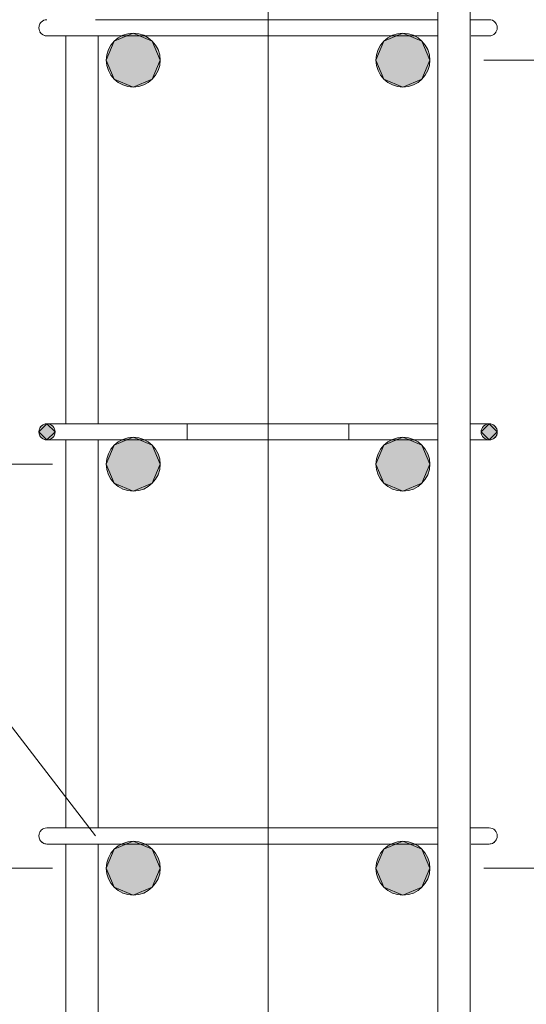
# Model space of a CAD drawing. Header units: millimetres. Extents: x -2150 to 10247, y -118926 to 7424.
# Tile 25 of 30: x 6134 to 6322, y 100 to 466. Entities that reach past the tile are written whole.
import ezdxf

# ---------------------------------------------------------------- set-up
doc = ezdxf.new("R2010")
doc.units = ezdxf.units.MM
for name, pattern in [('ADSK_Линия разреза', [500, 0, -250, 0, -250]), ('ADSK_Линия сетки', [625, 500, -62.5, 0, -62.5]), ('ADSK_Пунктирная_п5', [125, 0, -125])]:
    doc.linetypes.add(name, pattern=pattern)
for name, color, linetype, lineweight in [('A-____-____-DIMS', 211, 'Continuous', 9), ('A-____-____-DIMS-20', 211, 'Continuous', 9), ('G-____-____-SYMB', 111, 'ADSK_Пунктирная_п5', 20), ('S-GRID-____-OTLN', 1, 'Continuous', 9), ('S-RBAR-____-IDEN', 171, 'Continuous', 20), ('S-RBAR-____-MCUT', 171, 'Continuous', 20), ('S-RBAR-____-OTLN', 171, 'Continuous', 100)]:
    doc.layers.add(name, color=color, linetype=linetype, lineweight=lineweight)
doc.styles.add('GOST Common_I_6', font='GOST_Common Italic.ttf', dxfattribs={"width": 0.8, "height": 50})
doc.dimstyles.new('ADSK_Для_арматуры_Основной_2_5_мм_шаг_кол-во_Стрелки_точный_2', dxfattribs={"dimscale": 304.8, "dimtxt": 0.164979, "dimasz": 0.19685, "dimexe": 0.098425, "dimexo": 0.000322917, "dimgap": 0.026247, "dimtad": 1, "dimdec": 0, "dimlfac": 304.8, "dimdsep": 46, "dimtxsty": 'GOST Common_I_6', "dimsah": 1, "dimcen": 0.09, "dimdle": 0.098425, "dimazin": 0, "dimtfac": 1, "dimtdec": 4, "dimtix": 1, "dimtmove": 0, "dimatfit": 3, "dimfxl": 1, "dimtvp": 1, "dimtfill": 1, "dimtolj": 1, "dimtzin": 0, "dimarcsym": 2})
doc.dimstyles.new('ADSK_Округление_5мм__Узкий__3', dxfattribs={"dimscale": 304.8, "dimtxt": 0.164979, "dimasz": 0.11811, "dimexe": 0.098425, "dimexo": 0.000215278, "dimgap": 0.026247, "dimtad": 1, "dimdec": 0, "dimlfac": 304.8, "dimrnd": 5, "dimdsep": 46, "dimtxsty": 'GOST Common_I_6', "dimblk1": 'OBLIQUE', "dimblk2": 'OBLIQUE', "dimsah": 1, "dimcen": 0.09, "dimdle": 0.098425, "dimazin": 0, "dimtfac": 1, "dimtdec": 4, "dimtix": 1, "dimtmove": 0, "dimatfit": 3, "dimfxl": 1, "dimtvp": 1, "dimtfill": 1, "dimtolj": 1, "dimtzin": 0, "dimlwd": 20, "dimlwe": 20, "dimarcsym": 2})

# ---------------------------------------------------------------- blocks, each defined once
blk = doc.blocks.new('DIMBLOCK37-КЖ1_ПЭ_ВЭ1_Армирование_Пилоны_Пм-1_5')
at = {"layer": 'A-____-____-DIMS-20', "lineweight": 40}
for points in [[(5938.66, 601), (5930.76, 541), (5946.56, 541)], [(5938.66, 301), (5946.56, 361), (5930.76, 361)]]:
    blk.add_hatch(color=256, dxfattribs=at).paths.add_polyline_path(points)
at = {"layer": 'A-____-____-DIMS-20'}
for p, q in [((5938.66, 631), (5938.66, 271)), ((5938.66, 601), (5908.66, 601)), ((5938.66, 601), (6146, 601)), ((5938.66, 301), (5908.66, 301)), ((5938.66, 301), (6146, 301))]:
    blk.add_line(p, q, dxfattribs=at)
at = {"layer": 'A-____-____-DIMS-20', "lineweight": 40}
for p, q in [((5938.66, 601), (5930.76, 541)), ((5946.56, 541), (5938.66, 601)), ((5930.76, 541), (5946.56, 541)), ((5946.56, 361), (5930.76, 361)), ((5930.76, 361), (5938.66, 301)), ((5938.66, 301), (5946.56, 361))]:
    blk.add_line(p, q, dxfattribs=at)
at = {"layer": 'A-____-____-DIMS-20', "color": 0, "insert": (5865.32, 408.81), "char_height": 50, "width": 101.2533, "attachment_point": 1, "rotation": 90, "line_spacing_factor": 1.022761, "style": 'GOST Common_I_6', "bg_fill": 3, "box_fill_scale": 1.25, "bg_fill_color": 256, "bg_fill_true_color": 13158600, "bg_fill_transparency": 0}
blk.add_mtext('300', dxfattribs=at)
blk = doc.blocks.new('DIMBLOCK38-КЖ1_ПЭ_ВЭ1_Армирование_Пилоны_Пм-1_5')
at = {"layer": 'A-____-____-DIMS-20', "lineweight": 40}
for points in [[(6525.16, 451), (6517.26, 391), (6533.06, 391)], [(6525.16, 151), (6533.06, 211), (6517.26, 211)]]:
    blk.add_hatch(color=256, dxfattribs=at).paths.add_polyline_path(points)
at = {"layer": 'A-____-____-DIMS-20'}
for p, q in [((6525.16, 481), (6525.16, 121)), ((6525.16, 451), (6306, 451)), ((6525.16, 451), (6555.16, 451)), ((6525.16, 151), (6306, 151)), ((6525.16, 151), (6555.16, 151))]:
    blk.add_line(p, q, dxfattribs=at)
at = {"layer": 'A-____-____-DIMS-20', "lineweight": 40}
for p, q in [((6525.16, 451), (6517.26, 391)), ((6533.06, 391), (6525.16, 451)), ((6517.26, 391), (6533.06, 391)), ((6533.06, 211), (6517.26, 211)), ((6517.26, 211), (6525.16, 151)), ((6525.16, 151), (6533.06, 211))]:
    blk.add_line(p, q, dxfattribs=at)
at = {"layer": 'A-____-____-DIMS-20', "color": 0, "insert": (6451.81, 258.81), "char_height": 50, "width": 101.2533, "attachment_point": 1, "rotation": 90, "line_spacing_factor": 1.022761, "style": 'GOST Common_I_6', "bg_fill": 3, "box_fill_scale": 1.25, "bg_fill_color": 256, "bg_fill_true_color": 13158600, "bg_fill_transparency": 0}
blk.add_mtext('300', dxfattribs=at)
blk = doc.blocks.new('DIMBLOCK46-КЖ1_ПЭ_ВЭ1_Армирование_Пилоны_Пм-1_5')
at = {"layer": 'A-____-____-DIMS-20', "lineweight": 40}
for p, q in [((5938.66, 151), (5920.66, 169)), ((5938.66, 151), (5956.66, 133)), ((5938.66, 0), (5920.66, 18)), ((5938.66, 0), (5956.66, -18))]:
    blk.add_line(p, q, dxfattribs=at)
at = {"layer": 'A-____-____-DIMS-20', "lineweight": 20}
for p, q in [((5938.66, 151), (5908.66, 151)), ((5938.66, 0), (5938.66, 151)), ((5938.66, 151), (6146, 151)), ((5938.66, 0), (5908.66, 0)), ((5938.66, 0), (6145, 0))]:
    blk.add_line(p, q, dxfattribs=at)
at = {"layer": 'A-____-____-DIMS-20', "color": 0, "lineweight": 20, "insert": (5865.32, 37.15), "char_height": 50, "width": 92.0485, "attachment_point": 1, "rotation": 90, "line_spacing_factor": 1.022761, "style": 'GOST Common_I_6', "bg_fill": 3, "box_fill_scale": 1.25, "bg_fill_color": 256, "bg_fill_true_color": 13158600, "bg_fill_transparency": 0}
blk.add_mtext('150', dxfattribs=at)
blk = doc.blocks.new('_Oblique')
at = {"color": 0, "linetype": 'ByBlock', "lineweight": -2}
blk.add_line((-0.5, -0.5), (0.5, 0.5), dxfattribs=at)
blk = doc.blocks.new('DIMBLOCK47-КЖ1_ПЭ_ВЭ1_Армирование_Пилоны_Пм-1_5')
at = {"layer": 'A-____-____-DIMS-20', "lineweight": 40}
for p, q in [((5938.66, 301), (5920.66, 319)), ((5938.66, 301), (5956.66, 283)), ((5938.66, 151), (5920.66, 169)), ((5938.66, 151), (5956.66, 133))]:
    blk.add_line(p, q, dxfattribs=at)
at = {"layer": 'A-____-____-DIMS-20', "lineweight": 20}
for p, q in [((5938.66, 301), (5908.66, 301)), ((5938.66, 151), (5938.66, 301)), ((5938.66, 301), (6146, 301)), ((5938.66, 151), (5908.66, 151)), ((5938.66, 151), (6146, 151))]:
    blk.add_line(p, q, dxfattribs=at)
at = {"layer": 'A-____-____-DIMS-20', "color": 0, "lineweight": 20, "insert": (5865.32, 187.65), "char_height": 50, "width": 92.0485, "attachment_point": 1, "rotation": 90, "line_spacing_factor": 1.022761, "style": 'GOST Common_I_6', "bg_fill": 3, "box_fill_scale": 1.25, "bg_fill_color": 256, "bg_fill_true_color": 13158600, "bg_fill_transparency": 0}
blk.add_mtext('150', dxfattribs=at)
blk = doc.blocks.new('DIMBLOCK48-КЖ1_ПЭ_ВЭ1_Армирование_Пилоны_Пм-1_5')
at = {"layer": 'A-____-____-DIMS-20', "lineweight": 40}
for p, q in [((5938.66, 601), (5920.66, 619)), ((5938.66, 601), (5956.66, 583)), ((5938.66, 301), (5920.66, 319)), ((5938.66, 301), (5956.66, 283))]:
    blk.add_line(p, q, dxfattribs=at)
at = {"layer": 'A-____-____-DIMS-20', "lineweight": 20}
for p, q in [((5938.66, 601), (5908.66, 601)), ((5938.66, 301), (5938.66, 601)), ((5938.66, 601), (6146, 601)), ((5938.66, 301), (5908.66, 301)), ((5938.66, 301), (6146, 301))]:
    blk.add_line(p, q, dxfattribs=at)
at = {"layer": 'A-____-____-DIMS-20', "color": 0, "lineweight": 20, "insert": (5865.32, 408.81), "char_height": 50, "width": 101.2533, "attachment_point": 1, "rotation": 90, "line_spacing_factor": 1.022761, "style": 'GOST Common_I_6', "bg_fill": 3, "box_fill_scale": 1.25, "bg_fill_color": 256, "bg_fill_true_color": 13158600, "bg_fill_transparency": 0}
blk.add_mtext('300', dxfattribs=at)
blk = doc.blocks.new('DIMBLOCK56-КЖ1_ПЭ_ВЭ1_Армирование_Пилоны_Пм-1_5')
at = {"layer": 'A-____-____-DIMS-20', "lineweight": 40}
for p, q in [((6525.16, 151), (6507.16, 169)), ((6525.16, 151), (6543.16, 133)), ((6525.16, 0), (6507.16, 18)), ((6525.16, 0), (6543.16, -18))]:
    blk.add_line(p, q, dxfattribs=at)
at = {"layer": 'A-____-____-DIMS-20', "lineweight": 20}
for p, q in [((6525.16, 151), (6306, 151)), ((6525.16, 0), (6525.16, 151)), ((6525.16, 151), (6555.16, 151)), ((6525.16, 0), (6307, 0)), ((6525.16, 0), (6555.16, 0))]:
    blk.add_line(p, q, dxfattribs=at)
at = {"layer": 'A-____-____-DIMS-20', "color": 0, "lineweight": 20, "insert": (6451.81, 37.15), "char_height": 50, "width": 92.0485, "attachment_point": 1, "rotation": 90, "line_spacing_factor": 1.022761, "style": 'GOST Common_I_6', "bg_fill": 3, "box_fill_scale": 1.25, "bg_fill_color": 256, "bg_fill_true_color": 13158600, "bg_fill_transparency": 0}
blk.add_mtext('150', dxfattribs=at)
blk = doc.blocks.new('DIMBLOCK57-КЖ1_ПЭ_ВЭ1_Армирование_Пилоны_Пм-1_5')
at = {"layer": 'A-____-____-DIMS-20', "lineweight": 40}
for p, q in [((6525.16, 451), (6507.16, 469)), ((6525.16, 451), (6543.16, 433)), ((6525.16, 151), (6507.16, 169)), ((6525.16, 151), (6543.16, 133))]:
    blk.add_line(p, q, dxfattribs=at)
at = {"layer": 'A-____-____-DIMS-20', "lineweight": 20}
for p, q in [((6525.16, 451), (6306, 451)), ((6525.16, 151), (6525.16, 451)), ((6525.16, 451), (6555.16, 451)), ((6525.16, 151), (6306, 151)), ((6525.16, 151), (6555.16, 151))]:
    blk.add_line(p, q, dxfattribs=at)
at = {"layer": 'A-____-____-DIMS-20', "color": 0, "lineweight": 20, "insert": (6451.81, 258.81), "char_height": 50, "width": 101.2533, "attachment_point": 1, "rotation": 90, "line_spacing_factor": 1.022761, "style": 'GOST Common_I_6', "bg_fill": 3, "box_fill_scale": 1.25, "bg_fill_color": 256, "bg_fill_true_color": 13158600, "bg_fill_transparency": 0}
blk.add_mtext('300', dxfattribs=at)
blk = doc.blocks.new('DIMBLOCK58-КЖ1_ПЭ_ВЭ1_Армирование_Пилоны_Пм-1_5')
at = {"layer": 'A-____-____-DIMS-20', "lineweight": 40}
for p, q in [((6525.16, 601), (6507.16, 619)), ((6525.16, 601), (6543.16, 583)), ((6525.16, 451), (6507.16, 469)), ((6525.16, 451), (6543.16, 433))]:
    blk.add_line(p, q, dxfattribs=at)
at = {"layer": 'A-____-____-DIMS-20', "lineweight": 20}
for p, q in [((6525.16, 601), (6306, 601)), ((6525.16, 451), (6525.16, 601)), ((6525.16, 601), (6555.16, 601)), ((6525.16, 451), (6306, 451)), ((6525.16, 451), (6555.16, 451))]:
    blk.add_line(p, q, dxfattribs=at)
at = {"layer": 'A-____-____-DIMS-20', "color": 0, "lineweight": 20, "insert": (6451.81, 487.65), "char_height": 50, "width": 92.0485, "attachment_point": 1, "rotation": 90, "line_spacing_factor": 1.022761, "style": 'GOST Common_I_6', "bg_fill": 3, "box_fill_scale": 1.25, "bg_fill_color": 256, "bg_fill_true_color": 13158600, "bg_fill_transparency": 0}
blk.add_mtext('150', dxfattribs=at)

msp = doc.modelspace()

# ---------------------------------------------------------------- hatches: boundary and pattern name
at = {"layer": 'S-RBAR-____-MCUT'}
h = msp.add_hatch(color=256, dxfattribs=at)
edge = h.paths.add_edge_path()
edge.add_arc((6176.0004, 450.9997), 10, 0, 360)
for points in [[(6176.0004, 440.9997), (6183.0714, 443.9286), (6186.0004, 450.9997), (6183.0714, 458.0707), (6176.0004, 460.9997), (6168.9293, 458.0707), (6166.0004, 450.9997), (6168.9293, 443.9286)], [(6276.0004, 440.9997), (6283.0714, 443.9286), (6286.0004, 450.9997), (6283.0714, 458.0707), (6276.0004, 460.9997), (6268.9293, 458.0707), (6266.0004, 450.9997), (6268.9293, 443.9286)], [(6144.0113, 309.9997), (6147.0113, 312.9997), (6144.0113, 315.9997), (6141.0113, 312.9997), (6143.8322, 310.1787)], [(6307.9895, 309.9997), (6310.9895, 312.9997), (6307.9895, 315.9997), (6304.9895, 312.9997), (6307.8104, 310.1787)], [(6176.0004, 290.9997), (6183.0714, 293.9286), (6186.0004, 300.9997), (6183.0714, 308.0707), (6176.0004, 310.9997), (6168.9293, 308.0707), (6166.0004, 300.9997), (6168.9293, 293.9286)], [(6276.0004, 290.9997), (6283.0714, 293.9286), (6286.0004, 300.9997), (6283.0714, 308.0707), (6276.0004, 310.9997), (6268.9293, 308.0707), (6266.0004, 300.9997), (6268.9293, 293.9286)], [(6176.0004, 140.9997), (6183.0714, 143.9286), (6186.0004, 150.9997), (6183.0714, 158.0707), (6176.0004, 160.9997), (6168.9293, 158.0707), (6166.0004, 150.9997), (6168.9293, 143.9286)], [(6276.0004, 140.9997), (6283.0714, 143.9286), (6286.0004, 150.9997), (6283.0714, 158.0707), (6276.0004, 160.9997), (6268.9293, 158.0707), (6266.0004, 150.9997), (6268.9293, 143.9286)]]:
    msp.add_hatch(color=256, dxfattribs=at).paths.add_polyline_path(points)
h = msp.add_hatch(color=256, dxfattribs=at)
edge = h.paths.add_edge_path()
edge.add_arc((6276.0004, 450.9997), 10, 0, 360)
h = msp.add_hatch(color=256, dxfattribs=at)
edge = h.paths.add_edge_path()
edge.add_arc((6144.0113, 312.9997), 3, 0, 360)
h = msp.add_hatch(color=256, dxfattribs=at)
edge = h.paths.add_edge_path()
edge.add_arc((6307.9895, 312.9997), 3, 0, 360)
h = msp.add_hatch(color=256, dxfattribs=at)
edge = h.paths.add_edge_path()
edge.add_arc((6176.0004, 300.9997), 10, 0, 360)
h = msp.add_hatch(color=256, dxfattribs=at)
edge = h.paths.add_edge_path()
edge.add_arc((6276.0004, 300.9997), 10, 0, 360)
h = msp.add_hatch(color=256, dxfattribs=at)
edge = h.paths.add_edge_path()
edge.add_arc((6176.0004, 150.9997), 10, 0, 360)
h = msp.add_hatch(color=256, dxfattribs=at)
edge = h.paths.add_edge_path()
edge.add_arc((6276.0004, 150.9997), 10, 0, 360)

# ---------------------------------------------------------------- linework, layer by layer
at = {"layer": 'G-____-____-SYMB', "linetype": 'ADSK_Линия разреза'}
msp.add_line((7123.066, 432.5864), (5391.9975, 432.5864), dxfattribs=at)
at = {"layer": 'S-GRID-____-OTLN', "linetype": 'ADSK_Линия сетки'}
msp.add_line((6226.0004, 1210.9158), (6226.0004, -690.5054), dxfattribs=at)
at = {"layer": 'S-RBAR-____-MCUT'}
for p, q in [((6176.0004, 460.9997), (6168.9293, 458.0707)), ((6183.0714, 458.0707), (6176.0004, 460.9997)), ((6276.0004, 460.9997), (6268.9293, 458.0707)), ((6283.0714, 458.0707), (6276.0004, 460.9997)), ((6168.9293, 458.0707), (6166.0004, 450.9997)), ((6186.0004, 450.9997), (6183.0714, 458.0707)), ((6268.9293, 458.0707), (6266.0004, 450.9997)), ((6286.0004, 450.9997), (6283.0714, 458.0707)), ((6166.0004, 450.9997), (6168.9293, 443.9286)), ((6183.0714, 443.9286), (6186.0004, 450.9997)), ((6266.0004, 450.9997), (6268.9293, 443.9286)), ((6283.0714, 443.9286), (6286.0004, 450.9997)), ((6168.9293, 443.9286), (6176.0004, 440.9997)), ((6176.0004, 440.9997), (6183.0714, 443.9286)), ((6268.9293, 443.9286), (6276.0004, 440.9997)), ((6276.0004, 440.9997), (6283.0714, 443.9286)), ((6144.0113, 315.9997), (6141.0113, 312.9997)), ((6162.0004, 315.9997), (6144.0113, 315.9997)), ((6147.0113, 312.9997), (6144.0113, 315.9997)), ((6307.9895, 315.9997), (6301.1282, 315.9997)), ((6307.9895, 315.9997), (6304.9895, 312.9997)), ((6310.9895, 312.9997), (6307.9895, 315.9997)), ((6141.0113, 312.9997), (6143.8322, 310.1787)), ((6144.0113, 309.9997), (6147.0113, 312.9997)), ((6176.0004, 310.9997), (6168.9293, 308.0707)), ((6183.0714, 308.0707), (6176.0004, 310.9997)), ((6276.0004, 310.9997), (6268.9293, 308.0707)), ((6283.0714, 308.0707), (6276.0004, 310.9997)), ((6304.9895, 312.9997), (6307.8104, 310.1787)), ((6307.9895, 309.9997), (6310.9895, 312.9997)), ((6143.8322, 310.1787), (6144.0113, 309.9997)), ((6162.0004, 309.9997), (6144.0113, 309.9997)), ((6168.9293, 308.0707), (6166.0004, 300.9997)), ((6186.0004, 300.9997), (6183.0714, 308.0707)), ((6268.9293, 308.0707), (6266.0004, 300.9997)), ((6286.0004, 300.9997), (6283.0714, 308.0707)), ((6307.9895, 309.9997), (6301.1282, 309.9997)), ((6307.8104, 310.1787), (6307.9895, 309.9997)), ((6166.0004, 300.9997), (6168.9293, 293.9286)), ((6183.0714, 293.9286), (6186.0004, 300.9997)), ((6266.0004, 300.9997), (6268.9293, 293.9286)), ((6283.0714, 293.9286), (6286.0004, 300.9997)), ((6168.9293, 293.9286), (6176.0004, 290.9997)), ((6176.0004, 290.9997), (6183.0714, 293.9286)), ((6268.9293, 293.9286), (6276.0004, 290.9997)), ((6276.0004, 290.9997), (6283.0714, 293.9286)), ((6176.0004, 160.9997), (6168.9293, 158.0707)), ((6183.0714, 158.0707), (6176.0004, 160.9997)), ((6276.0004, 160.9997), (6268.9293, 158.0707)), ((6283.0714, 158.0707), (6276.0004, 160.9997)), ((6168.9293, 158.0707), (6166.0004, 150.9997)), ((6186.0004, 150.9997), (6183.0714, 158.0707)), ((6268.9293, 158.0707), (6266.0004, 150.9997)), ((6286.0004, 150.9997), (6283.0714, 158.0707)), ((6166.0004, 150.9997), (6168.9293, 143.9286)), ((6183.0714, 143.9286), (6186.0004, 150.9997)), ((6266.0004, 150.9997), (6268.9293, 143.9286)), ((6283.0714, 143.9286), (6286.0004, 150.9997)), ((6168.9293, 143.9286), (6176.0004, 140.9997)), ((6176.0004, 140.9997), (6183.0714, 143.9286)), ((6268.9293, 143.9286), (6276.0004, 140.9997)), ((6276.0004, 140.9997), (6283.0714, 143.9286))]:
    msp.add_line(p, q, dxfattribs=at)
for centre, radius in [((6176.0004, 450.9997), 10), ((6276.0004, 450.9997), 10), ((6144.0113, 312.9997), 3), ((6307.9895, 312.9997), 3), ((6176.0004, 300.9997), 10), ((6276.0004, 300.9997), 10), ((6176.0004, 150.9997), 10), ((6276.0004, 150.9997), 10)]:
    msp.add_circle(centre, radius, dxfattribs=at)
at = {"layer": 'S-RBAR-____-OTLN', "lineweight": 20}
for p, q in [((6288.9816, 934.0911), (6288.9816, -181.9089)), ((6300.9816, 934.0911), (6300.9816, -181.9089)), ((6161.9931, 465.9997), (6288.9816, 465.9997)), ((6307.9931, 465.9997), (6301.1487, 465.9997)), ((6161.9931, 459.9997), (6143.9931, 459.9997)), ((6150.9816, 315.9997), (6150.9816, 459.9997)), ((6161.9931, 459.9997), (6288.9816, 459.9997)), ((6162.9816, 315.9997), (6162.9816, 459.9997)), ((6307.9931, 459.9997), (6301.3342, 459.9997)), ((6196.0004, 315.9997), (6162.0004, 315.9997)), ((6196.0004, 315.9997), (6196.0004, 309.9997)), ((6196.0004, 315.9997), (6256.0004, 315.9997)), ((6288.9816, 315.9997), (6256.0004, 315.9997)), ((6256.0004, 315.9997), (6256.0004, 309.9997)), ((6150.9816, 165.9997), (6150.9816, 309.9997)), ((6196.0004, 309.9997), (6162.0004, 309.9997)), ((6162.9816, 165.9997), (6162.9816, 309.9997)), ((6196.0004, 309.9997), (6256.0004, 309.9997)), ((6288.9816, 309.9997), (6256.0004, 309.9997)), ((6161.9931, 165.9997), (6143.9931, 165.9997)), ((6161.9931, 165.9997), (6288.9816, 165.9997)), ((6307.9931, 165.9997), (6301.1487, 165.9997)), ((6161.9931, 159.9997), (6143.9931, 159.9997)), ((6150.9816, 15.9997), (6150.9816, 159.9997)), ((6161.9931, 159.9997), (6288.9816, 159.9997)), ((6162.9816, 15.9997), (6162.9816, 159.9997)), ((6307.9931, 159.9997), (6301.3342, 159.9997))]:
    msp.add_line(p, q, dxfattribs=at)
for centre, start, end in [((6143.9931, 462.9997), 90, 270), ((6143.9931, 462.9997), 90, 270), ((6143.9931, 462.9997), 120, 150), ((6143.9931, 462.9997), 120, 150), ((6143.9931, 462.9997), 120, 150), ((6143.9931, 462.9997), 120, 150), ((6143.9931, 462.9997), 120, 150), ((6143.9931, 462.9997), 120, 150), ((6143.9931, 462.9997), 120, 150), ((6143.9931, 462.9997), 120, 150), ((6143.9931, 462.9997), 120, 150), ((6143.9931, 462.9997), 120, 150), ((6143.9931, 462.9997), 120, 150), ((6143.9931, 462.9997), 120, 150), ((6143.9931, 462.9997), 120, 150), ((6143.9931, 462.9997), 120, 150), ((6143.9931, 462.9997), 120, 150), ((6143.9931, 462.9997), 120, 150), ((6143.9931, 462.9997), 120, 150), ((6143.9931, 462.9997), 120, 150), ((6143.9931, 462.9997), 120, 150), ((6143.9931, 462.9997), 120, 150), ((6143.9931, 462.9997), 120, 150), ((6143.9931, 462.9997), 120, 150), ((6143.9931, 462.9997), 120, 150), ((6143.9931, 462.9997), 120, 150), ((6143.9931, 462.9997), 120, 150), ((6143.9931, 462.9997), 120, 150), ((6143.9931, 462.9997), 120, 150), ((6143.9931, 462.9997), 120, 150), ((6307.9931, 462.9997), 270, 90), ((6307.9931, 462.9997), 270, 90), ((6307.9931, 462.9997), 30, 58.264414), ((6307.9931, 462.9997), 30, 58.264414), ((6307.9931, 462.9997), 30, 58.264414), ((6307.9931, 462.9997), 30, 58.264414), ((6307.9931, 462.9997), 30, 58.264414), ((6307.9931, 462.9997), 30, 58.264414), ((6307.9931, 462.9997), 30, 58.264414), ((6307.9931, 462.9997), 30, 58.264414), ((6307.9931, 462.9997), 30, 58.264414), ((6307.9931, 462.9997), 30, 58.264414), ((6307.9931, 462.9997), 30, 58.264414), ((6307.9931, 462.9997), 30, 58.264414), ((6307.9931, 462.9997), 30, 58.264414), ((6307.9931, 462.9997), 30, 58.264414), ((6307.9931, 462.9997), 30, 58.264414), ((6307.9931, 462.9997), 30, 58.264414), ((6307.9931, 462.9997), 30, 58.264414), ((6307.9931, 462.9997), 30, 58.264414), ((6307.9931, 462.9997), 30, 58.264414), ((6307.9931, 462.9997), 30, 58.264414), ((6307.9931, 462.9997), 30, 58.264414), ((6307.9931, 462.9997), 30, 58.264414), ((6307.9931, 462.9997), 30, 58.264414), ((6307.9931, 462.9997), 30, 58.264414), ((6307.9931, 462.9997), 30, 58.264414), ((6307.9931, 462.9997), 30, 58.264414), ((6307.9931, 462.9997), 30, 58.264414), ((6307.9931, 462.9997), 30, 58.264414), ((6143.9931, 462.9997), 210, 240), ((6143.9931, 462.9997), 210, 240), ((6143.9931, 462.9997), 210, 240), ((6143.9931, 462.9997), 210, 240), ((6143.9931, 462.9997), 210, 240), ((6143.9931, 462.9997), 210, 240), ((6143.9931, 462.9997), 210, 240), ((6143.9931, 462.9997), 210, 240), ((6143.9931, 462.9997), 210, 240), ((6143.9931, 462.9997), 210, 240), ((6143.9931, 462.9997), 210, 240), ((6143.9931, 462.9997), 210, 240), ((6143.9931, 462.9997), 210, 240), ((6143.9931, 462.9997), 210, 240), ((6143.9931, 462.9997), 210, 240), ((6143.9931, 462.9997), 210, 240), ((6143.9931, 462.9997), 210, 240), ((6143.9931, 462.9997), 210, 240), ((6143.9931, 462.9997), 210, 240), ((6143.9931, 462.9997), 210, 240), ((6143.9931, 462.9997), 210, 240), ((6143.9931, 462.9997), 210, 240), ((6143.9931, 462.9997), 210, 240), ((6143.9931, 462.9997), 210, 240), ((6143.9931, 462.9997), 210, 240), ((6143.9931, 462.9997), 210, 240), ((6143.9931, 462.9997), 210, 240), ((6143.9931, 462.9997), 210, 240), ((6307.9931, 462.9997), 301.735586, 330), ((6307.9931, 462.9997), 301.735586, 330), ((6307.9931, 462.9997), 301.735586, 330), ((6307.9931, 462.9997), 301.735586, 330), ((6307.9931, 462.9997), 301.735586, 330), ((6307.9931, 462.9997), 301.735586, 330), ((6307.9931, 462.9997), 301.735586, 330), ((6307.9931, 462.9997), 301.735586, 330), ((6307.9931, 462.9997), 301.735586, 330), ((6307.9931, 462.9997), 301.735586, 330), ((6307.9931, 462.9997), 301.735586, 330), ((6307.9931, 462.9997), 301.735586, 330), ((6307.9931, 462.9997), 301.735586, 330), ((6307.9931, 462.9997), 301.735586, 330), ((6307.9931, 462.9997), 301.735586, 330), ((6307.9931, 462.9997), 301.735586, 330), ((6307.9931, 462.9997), 301.735586, 330), ((6307.9931, 462.9997), 301.735586, 330), ((6307.9931, 462.9997), 301.735586, 330), ((6307.9931, 462.9997), 301.735586, 330), ((6307.9931, 462.9997), 301.735586, 330), ((6307.9931, 462.9997), 301.735586, 330), ((6307.9931, 462.9997), 301.735586, 330), ((6307.9931, 462.9997), 301.735586, 330), ((6307.9931, 462.9997), 301.735586, 330), ((6307.9931, 462.9997), 301.735586, 330), ((6307.9931, 462.9997), 301.735586, 330), ((6307.9931, 462.9997), 301.735586, 330), ((6143.9931, 462.9997), 255, 270), ((6143.9931, 462.9997), 255, 270), ((6143.9931, 462.9997), 255, 270), ((6143.9931, 462.9997), 255, 270), ((6143.9931, 462.9997), 255, 270), ((6143.9931, 462.9997), 255, 270), ((6143.9931, 462.9997), 255, 270), ((6143.9931, 462.9997), 255, 270), ((6143.9931, 462.9997), 255, 270), ((6143.9931, 462.9997), 255, 270), ((6143.9931, 462.9997), 255, 270), ((6143.9931, 462.9997), 255, 270), ((6143.9931, 462.9997), 255, 270), ((6143.9931, 462.9997), 255, 270), ((6143.9931, 462.9997), 255, 270), ((6143.9931, 462.9997), 255, 270), ((6143.9931, 462.9997), 255, 270), ((6143.9931, 462.9997), 255, 270), ((6143.9931, 462.9997), 255, 270), ((6143.9931, 462.9997), 255, 270), ((6143.9931, 462.9997), 255, 270), ((6143.9931, 462.9997), 255, 270), ((6143.9931, 462.9997), 255, 270), ((6143.9931, 462.9997), 255, 270), ((6143.9931, 462.9997), 255, 270), ((6143.9931, 462.9997), 255, 270), ((6143.9931, 462.9997), 255, 270), ((6143.9931, 462.9997), 255, 270), ((6307.9931, 462.9997), 270, 285), ((6307.9931, 462.9997), 270, 285), ((6307.9931, 462.9997), 270, 285), ((6307.9931, 462.9997), 270, 285), ((6307.9931, 462.9997), 270, 285), ((6307.9931, 462.9997), 270, 285), ((6307.9931, 462.9997), 270, 285), ((6307.9931, 462.9997), 270, 285), ((6307.9931, 462.9997), 270, 285), ((6307.9931, 462.9997), 270, 285), ((6307.9931, 462.9997), 270, 285), ((6307.9931, 462.9997), 270, 285), ((6307.9931, 462.9997), 270, 285), ((6307.9931, 462.9997), 270, 285), ((6307.9931, 462.9997), 270, 285), ((6307.9931, 462.9997), 270, 285), ((6307.9931, 462.9997), 270, 285), ((6307.9931, 462.9997), 270, 285), ((6307.9931, 462.9997), 270, 285), ((6307.9931, 462.9997), 270, 285), ((6307.9931, 462.9997), 270, 285), ((6307.9931, 462.9997), 270, 285), ((6307.9931, 462.9997), 270, 285), ((6307.9931, 462.9997), 270, 285), ((6307.9931, 462.9997), 270, 285), ((6307.9931, 462.9997), 270, 285), ((6307.9931, 462.9997), 270, 285), ((6307.9931, 462.9997), 270, 285), ((6144.0004, 312.9997), 90, 270), ((6144.0004, 312.9997), 90, 270), ((6144.0004, 312.9997), 120, 150), ((6144.0004, 312.9997), 120, 150), ((6144.0004, 312.9997), 120, 150), ((6144.0004, 312.9997), 120, 150), ((6144.0004, 312.9997), 120, 150), ((6144.0004, 312.9997), 120, 150), ((6144.0004, 312.9997), 120, 150), ((6144.0004, 312.9997), 120, 150), ((6144.0004, 312.9997), 120, 150), ((6144.0004, 312.9997), 120, 150), ((6144.0004, 312.9997), 120, 150), ((6144.0004, 312.9997), 120, 150), ((6144.0004, 312.9997), 120, 150), ((6144.0004, 312.9997), 120, 150), ((6144.0004, 312.9997), 120, 150), ((6144.0004, 312.9997), 120, 150), ((6144.0004, 312.9997), 120, 150), ((6144.0004, 312.9997), 120, 150), ((6144.0004, 312.9997), 120, 150), ((6144.0004, 312.9997), 120, 150), ((6144.0004, 312.9997), 120, 150), ((6144.0004, 312.9997), 120, 150), ((6144.0004, 312.9997), 120, 150), ((6144.0004, 312.9997), 120, 150), ((6144.0004, 312.9997), 120, 150), ((6144.0004, 312.9997), 120, 150), ((6308.0004, 312.9997), 270, 90), ((6308.0004, 312.9997), 270, 90), ((6308.0004, 312.9997), 30, 60), ((6308.0004, 312.9997), 30, 60), ((6308.0004, 312.9997), 30, 60), ((6308.0004, 312.9997), 30, 60), ((6308.0004, 312.9997), 30, 60), ((6308.0004, 312.9997), 30, 60), ((6308.0004, 312.9997), 30, 60), ((6308.0004, 312.9997), 30, 60), ((6308.0004, 312.9997), 30, 60), ((6308.0004, 312.9997), 30, 60), ((6308.0004, 312.9997), 30, 60), ((6308.0004, 312.9997), 30, 60), ((6308.0004, 312.9997), 30, 60), ((6308.0004, 312.9997), 30, 60), ((6308.0004, 312.9997), 30, 60), ((6308.0004, 312.9997), 30, 60), ((6308.0004, 312.9997), 30, 60), ((6308.0004, 312.9997), 30, 60), ((6308.0004, 312.9997), 30, 60), ((6308.0004, 312.9997), 30, 60), ((6308.0004, 312.9997), 30, 60), ((6308.0004, 312.9997), 30, 60), ((6308.0004, 312.9997), 30, 60), ((6308.0004, 312.9997), 30, 60), ((6308.0004, 312.9997), 30, 60), ((6308.0004, 312.9997), 30, 60), ((6144.0004, 312.9997), 210, 240), ((6144.0004, 312.9997), 210, 240), ((6144.0004, 312.9997), 210, 240), ((6144.0004, 312.9997), 210, 240), ((6144.0004, 312.9997), 210, 240), ((6144.0004, 312.9997), 210, 240), ((6144.0004, 312.9997), 210, 240), ((6144.0004, 312.9997), 210, 240), ((6144.0004, 312.9997), 210, 240), ((6144.0004, 312.9997), 210, 240), ((6144.0004, 312.9997), 210, 240), ((6144.0004, 312.9997), 210, 240), ((6144.0004, 312.9997), 210, 240), ((6144.0004, 312.9997), 210, 240), ((6144.0004, 312.9997), 210, 240), ((6144.0004, 312.9997), 210, 240), ((6144.0004, 312.9997), 210, 240), ((6144.0004, 312.9997), 210, 240), ((6144.0004, 312.9997), 210, 240), ((6144.0004, 312.9997), 210, 240), ((6144.0004, 312.9997), 210, 240), ((6144.0004, 312.9997), 210, 240), ((6144.0004, 312.9997), 210, 240), ((6144.0004, 312.9997), 210, 240), ((6144.0004, 312.9997), 210, 240), ((6144.0004, 312.9997), 210, 240), ((6308.0004, 312.9997), 301.561042, 330), ((6308.0004, 312.9997), 301.561042, 330), ((6308.0004, 312.9997), 301.561042, 330), ((6308.0004, 312.9997), 301.561042, 330), ((6308.0004, 312.9997), 301.561042, 330), ((6308.0004, 312.9997), 301.561042, 330), ((6308.0004, 312.9997), 301.561042, 330), ((6308.0004, 312.9997), 301.561042, 330), ((6308.0004, 312.9997), 301.561042, 330), ((6308.0004, 312.9997), 301.561042, 330), ((6308.0004, 312.9997), 301.561042, 330), ((6308.0004, 312.9997), 301.561042, 330), ((6308.0004, 312.9997), 301.561042, 330), ((6308.0004, 312.9997), 301.561042, 330), ((6308.0004, 312.9997), 301.561042, 330), ((6308.0004, 312.9997), 301.561042, 330), ((6308.0004, 312.9997), 301.561042, 330), ((6308.0004, 312.9997), 301.561042, 330), ((6308.0004, 312.9997), 301.561042, 330), ((6308.0004, 312.9997), 301.561042, 330), ((6308.0004, 312.9997), 301.561042, 330), ((6308.0004, 312.9997), 301.561042, 330), ((6308.0004, 312.9997), 301.561042, 330), ((6308.0004, 312.9997), 301.561042, 330), ((6308.0004, 312.9997), 301.561042, 330), ((6308.0004, 312.9997), 301.561042, 330), ((6144.0004, 312.9997), 255, 270), ((6144.0004, 312.9997), 255, 270), ((6144.0004, 312.9997), 255, 270), ((6144.0004, 312.9997), 255, 270), ((6144.0004, 312.9997), 255, 270), ((6144.0004, 312.9997), 255, 270), ((6144.0004, 312.9997), 255, 270), ((6144.0004, 312.9997), 255, 270), ((6144.0004, 312.9997), 255, 270), ((6144.0004, 312.9997), 255, 270), ((6144.0004, 312.9997), 255, 270), ((6144.0004, 312.9997), 255, 270), ((6144.0004, 312.9997), 255, 270), ((6144.0004, 312.9997), 255, 270), ((6144.0004, 312.9997), 255, 270), ((6144.0004, 312.9997), 255, 270), ((6144.0004, 312.9997), 255, 270), ((6144.0004, 312.9997), 255, 270), ((6144.0004, 312.9997), 255, 270), ((6144.0004, 312.9997), 255, 270), ((6144.0004, 312.9997), 255, 270), ((6144.0004, 312.9997), 255, 270), ((6144.0004, 312.9997), 255, 270), ((6144.0004, 312.9997), 255, 270), ((6144.0004, 312.9997), 255, 270), ((6144.0004, 312.9997), 255, 270), ((6308.0004, 312.9997), 270, 285), ((6308.0004, 312.9997), 270, 285), ((6308.0004, 312.9997), 270, 285), ((6308.0004, 312.9997), 270, 285), ((6308.0004, 312.9997), 270, 285), ((6308.0004, 312.9997), 270, 285), ((6308.0004, 312.9997), 270, 285), ((6308.0004, 312.9997), 270, 285), ((6308.0004, 312.9997), 270, 285), ((6308.0004, 312.9997), 270, 285), ((6308.0004, 312.9997), 270, 285), ((6308.0004, 312.9997), 270, 285), ((6308.0004, 312.9997), 270, 285), ((6308.0004, 312.9997), 270, 285), ((6308.0004, 312.9997), 270, 285), ((6308.0004, 312.9997), 270, 285), ((6308.0004, 312.9997), 270, 285), ((6308.0004, 312.9997), 270, 285), ((6308.0004, 312.9997), 270, 285), ((6308.0004, 312.9997), 270, 285), ((6308.0004, 312.9997), 270, 285), ((6308.0004, 312.9997), 270, 285), ((6308.0004, 312.9997), 270, 285), ((6308.0004, 312.9997), 270, 285), ((6308.0004, 312.9997), 270, 285), ((6308.0004, 312.9997), 270, 285), ((6143.9931, 162.9997), 90, 270), ((6143.9931, 162.9997), 90, 270), ((6143.9931, 162.9997), 120, 150), ((6143.9931, 162.9997), 120, 150), ((6143.9931, 162.9997), 120, 150), ((6143.9931, 162.9997), 120, 150), ((6143.9931, 162.9997), 120, 150), ((6143.9931, 162.9997), 120, 150), ((6143.9931, 162.9997), 120, 150), ((6143.9931, 162.9997), 120, 150), ((6143.9931, 162.9997), 120, 150), ((6143.9931, 162.9997), 120, 150), ((6143.9931, 162.9997), 120, 150), ((6143.9931, 162.9997), 120, 150), ((6143.9931, 162.9997), 120, 150), ((6143.9931, 162.9997), 120, 150), ((6143.9931, 162.9997), 120, 150), ((6143.9931, 162.9997), 120, 150), ((6143.9931, 162.9997), 120, 150), ((6143.9931, 162.9997), 120, 150), ((6143.9931, 162.9997), 120, 150), ((6143.9931, 162.9997), 120, 150), ((6143.9931, 162.9997), 120, 150), ((6143.9931, 162.9997), 120, 150), ((6143.9931, 162.9997), 120, 150), ((6143.9931, 162.9997), 120, 150), ((6143.9931, 162.9997), 120, 150), ((6143.9931, 162.9997), 120, 150), ((6143.9931, 162.9997), 120, 150), ((6143.9931, 162.9997), 120, 150), ((6307.9931, 162.9997), 270, 90), ((6307.9931, 162.9997), 270, 90), ((6307.9931, 162.9997), 30, 58.264414), ((6307.9931, 162.9997), 30, 58.264414), ((6307.9931, 162.9997), 30, 58.264414), ((6307.9931, 162.9997), 30, 58.264414), ((6307.9931, 162.9997), 30, 58.264414), ((6307.9931, 162.9997), 30, 58.264414), ((6307.9931, 162.9997), 30, 58.264414), ((6307.9931, 162.9997), 30, 58.264414), ((6307.9931, 162.9997), 30, 58.264414), ((6307.9931, 162.9997), 30, 58.264414), ((6307.9931, 162.9997), 30, 58.264414), ((6307.9931, 162.9997), 30, 58.264414), ((6307.9931, 162.9997), 30, 58.264414), ((6307.9931, 162.9997), 30, 58.264414), ((6307.9931, 162.9997), 30, 58.264414), ((6307.9931, 162.9997), 30, 58.264414), ((6307.9931, 162.9997), 30, 58.264414), ((6307.9931, 162.9997), 30, 58.264414), ((6307.9931, 162.9997), 30, 58.264414), ((6307.9931, 162.9997), 30, 58.264414), ((6307.9931, 162.9997), 30, 58.264414), ((6307.9931, 162.9997), 30, 58.264414), ((6307.9931, 162.9997), 30, 58.264414), ((6307.9931, 162.9997), 30, 58.264414), ((6307.9931, 162.9997), 30, 58.264414), ((6307.9931, 162.9997), 30, 58.264414), ((6307.9931, 162.9997), 30, 58.264414), ((6307.9931, 162.9997), 30, 58.264414), ((6143.9931, 162.9997), 210, 240), ((6143.9931, 162.9997), 210, 240), ((6143.9931, 162.9997), 210, 240), ((6143.9931, 162.9997), 210, 240), ((6143.9931, 162.9997), 210, 240), ((6143.9931, 162.9997), 210, 240), ((6143.9931, 162.9997), 210, 240), ((6143.9931, 162.9997), 210, 240), ((6143.9931, 162.9997), 210, 240), ((6143.9931, 162.9997), 210, 240), ((6143.9931, 162.9997), 210, 240), ((6143.9931, 162.9997), 210, 240), ((6143.9931, 162.9997), 210, 240), ((6143.9931, 162.9997), 210, 240), ((6143.9931, 162.9997), 210, 240), ((6143.9931, 162.9997), 210, 240), ((6143.9931, 162.9997), 210, 240), ((6143.9931, 162.9997), 210, 240), ((6143.9931, 162.9997), 210, 240), ((6143.9931, 162.9997), 210, 240), ((6143.9931, 162.9997), 210, 240), ((6143.9931, 162.9997), 210, 240), ((6143.9931, 162.9997), 210, 240), ((6143.9931, 162.9997), 210, 240), ((6143.9931, 162.9997), 210, 240), ((6143.9931, 162.9997), 210, 240), ((6143.9931, 162.9997), 210, 240), ((6143.9931, 162.9997), 210, 240), ((6307.9931, 162.9997), 300, 330), ((6307.9931, 162.9997), 300, 330), ((6307.9931, 162.9997), 300, 330), ((6307.9931, 162.9997), 300, 330), ((6307.9931, 162.9997), 300, 330), ((6307.9931, 162.9997), 300, 330), ((6307.9931, 162.9997), 300, 330), ((6307.9931, 162.9997), 300, 330), ((6307.9931, 162.9997), 300, 330), ((6307.9931, 162.9997), 300, 330), ((6307.9931, 162.9997), 300, 330), ((6307.9931, 162.9997), 300, 330), ((6307.9931, 162.9997), 300, 330), ((6307.9931, 162.9997), 300, 330), ((6307.9931, 162.9997), 300, 330), ((6307.9931, 162.9997), 300, 330), ((6307.9931, 162.9997), 300, 330), ((6307.9931, 162.9997), 300, 330), ((6307.9931, 162.9997), 300, 330), ((6307.9931, 162.9997), 300, 330), ((6307.9931, 162.9997), 300, 330), ((6307.9931, 162.9997), 300, 330), ((6307.9931, 162.9997), 300, 330), ((6307.9931, 162.9997), 300, 330), ((6307.9931, 162.9997), 300, 330), ((6307.9931, 162.9997), 300, 330), ((6307.9931, 162.9997), 300, 330), ((6307.9931, 162.9997), 300, 330), ((6143.9931, 162.9997), 255, 270), ((6143.9931, 162.9997), 255, 270), ((6143.9931, 162.9997), 255, 270), ((6143.9931, 162.9997), 255, 270), ((6143.9931, 162.9997), 255, 270), ((6143.9931, 162.9997), 255, 270), ((6143.9931, 162.9997), 255, 270), ((6143.9931, 162.9997), 255, 270), ((6143.9931, 162.9997), 255, 270), ((6143.9931, 162.9997), 255, 270), ((6143.9931, 162.9997), 255, 270), ((6143.9931, 162.9997), 255, 270), ((6143.9931, 162.9997), 255, 270), ((6143.9931, 162.9997), 255, 270), ((6143.9931, 162.9997), 255, 270), ((6143.9931, 162.9997), 255, 270), ((6143.9931, 162.9997), 255, 270), ((6143.9931, 162.9997), 255, 270), ((6143.9931, 162.9997), 255, 270), ((6143.9931, 162.9997), 255, 270), ((6143.9931, 162.9997), 255, 270), ((6143.9931, 162.9997), 255, 270), ((6143.9931, 162.9997), 255, 270), ((6143.9931, 162.9997), 255, 270), ((6143.9931, 162.9997), 255, 270), ((6143.9931, 162.9997), 255, 270), ((6143.9931, 162.9997), 255, 270), ((6143.9931, 162.9997), 255, 270), ((6307.9931, 162.9997), 270, 285), ((6307.9931, 162.9997), 270, 285), ((6307.9931, 162.9997), 270, 285), ((6307.9931, 162.9997), 270, 285), ((6307.9931, 162.9997), 270, 285), ((6307.9931, 162.9997), 270, 285), ((6307.9931, 162.9997), 270, 285), ((6307.9931, 162.9997), 270, 285), ((6307.9931, 162.9997), 270, 285), ((6307.9931, 162.9997), 270, 285), ((6307.9931, 162.9997), 270, 285), ((6307.9931, 162.9997), 270, 285), ((6307.9931, 162.9997), 270, 285), ((6307.9931, 162.9997), 270, 285), ((6307.9931, 162.9997), 270, 285), ((6307.9931, 162.9997), 270, 285), ((6307.9931, 162.9997), 270, 285), ((6307.9931, 162.9997), 270, 285), ((6307.9931, 162.9997), 270, 285), ((6307.9931, 162.9997), 270, 285), ((6307.9931, 162.9997), 270, 285), ((6307.9931, 162.9997), 270, 285), ((6307.9931, 162.9997), 270, 285), ((6307.9931, 162.9997), 270, 285), ((6307.9931, 162.9997), 270, 285), ((6307.9931, 162.9997), 270, 285), ((6307.9931, 162.9997), 270, 285), ((6307.9931, 162.9997), 270, 285)]:
    msp.add_arc(centre, 3, start, end, dxfattribs=at)

# ---------------------------------------------------------------- next in the draw order: dimensions: what is measured, and where the dimension line sits
at = {"layer": 'A-____-____-DIMS'}
for base, p1, p2, picture, middle in [((5938.6602, 300.9997), (6176.0004, 600.9997), (6176.0004, 300.9997), 'DIMBLOCK37-КЖ1_ПЭ_ВЭ1_Армирование_Пилоны_Пм-1_5', (5905.6602, 450.9997)), ((6525.1561, 150.9997), (6276.0004, 450.9997), (6276.0004, 150.9997), 'DIMBLOCK38-КЖ1_ПЭ_ВЭ1_Армирование_Пилоны_Пм-1_5', (6492.1561, 300.9997))]:
    dim = msp.add_linear_dim(base=base, p1=p1, p2=p2, angle=90, dimstyle='ADSK_Для_арматуры_Основной_2_5_мм_шаг_кол-во_Стрелки_точный_2', override={"dimpost": '<>', "dimfxl": 300}, dxfattribs=at)
    dim.commit()
    dim.dimension.update_dxf_attribs({"geometry": picture, "text_midpoint": middle})
at = {"layer": 'A-____-____-DIMS', "lineweight": 20}
dim = msp.add_linear_dim(base=(5938.6602, 150.9997), p1=(6165.0004, -0.0003), p2=(6166.0004, 150.9997), angle=90, dimstyle='ADSK_Округление_5мм__Узкий__3', override={"dimpost": '<>', "dimfxl": 151.003311}, dxfattribs=at)
dim.commit()
dim.dimension.update_dxf_attribs({"geometry": 'DIMBLOCK46-КЖ1_ПЭ_ВЭ1_Армирование_Пилоны_Пм-1_5', "text_midpoint": (5905.6602, 75.4997)})

# ---------------------------------------------------------------- next in the draw order: dimensions: what is measured, and where the dimension line sits
for base, p1, p2, override, picture, middle in [((5938.6602, 300.9997), (6166.0004, 150.9997), (6166.0004, 300.9997), {"dimpost": '<>', "dimfxl": 150}, 'DIMBLOCK47-КЖ1_ПЭ_ВЭ1_Армирование_Пилоны_Пм-1_5', (5905.3383, 225.9997)), ((6525.1561, 150.9997), (6287.0004, -0.0003), (6286.0004, 150.9997), {"dimpost": '<>', "dimfxl": 151.003311}, 'DIMBLOCK56-КЖ1_ПЭ_ВЭ1_Армирование_Пилоны_Пм-1_5', (6492.1561, 75.4997))]:
    dim = msp.add_linear_dim(base=base, p1=p1, p2=p2, angle=90, dimstyle='ADSK_Округление_5мм__Узкий__3', override=override, dxfattribs=at)
    dim.commit()
    dim.dimension.update_dxf_attribs({"geometry": picture, "text_midpoint": middle})

# ---------------------------------------------------------------- next in the draw order: dimensions: what is measured, and where the dimension line sits
for base, p1, p2, picture, middle in [((5938.6602, 600.9997), (6166.0004, 300.9997), (6166.0004, 600.9997), 'DIMBLOCK48-КЖ1_ПЭ_ВЭ1_Армирование_Пилоны_Пм-1_5', (5905.6602, 450.9997)), ((6525.1561, 450.9997), (6286.0004, 150.9997), (6286.0004, 450.9997), 'DIMBLOCK57-КЖ1_ПЭ_ВЭ1_Армирование_Пилоны_Пм-1_5', (6492.1561, 300.9997))]:
    dim = msp.add_linear_dim(base=base, p1=p1, p2=p2, angle=90, dimstyle='ADSK_Округление_5мм__Узкий__3', override={"dimpost": '<>', "dimfxl": 300}, dxfattribs=at)
    dim.commit()
    dim.dimension.update_dxf_attribs({"geometry": picture, "text_midpoint": middle})

# ---------------------------------------------------------------- next in the draw order: linework, layer by layer
at = {"layer": 'S-RBAR-____-IDEN'}
msp.add_line((6161.9931, 162.9997), (5688.3735, 779.6515), dxfattribs=at)

# ---------------------------------------------------------------- next in the draw order: dimensions: what is measured, and where the dimension line sits
at = {"layer": 'A-____-____-DIMS', "lineweight": 20}
dim = msp.add_linear_dim(base=(6525.1561, 600.9997), p1=(6286.0004, 450.9997), p2=(6286.0004, 600.9997), angle=90, dimstyle='ADSK_Округление_5мм__Узкий__3', override={"dimpost": '<>', "dimfxl": 150}, dxfattribs=at)
dim.commit()
dim.dimension.update_dxf_attribs({"geometry": 'DIMBLOCK58-КЖ1_ПЭ_ВЭ1_Армирование_Пилоны_Пм-1_5', "text_midpoint": (6491.8341, 525.9997)})

doc.saveas('drawing.dxf')
